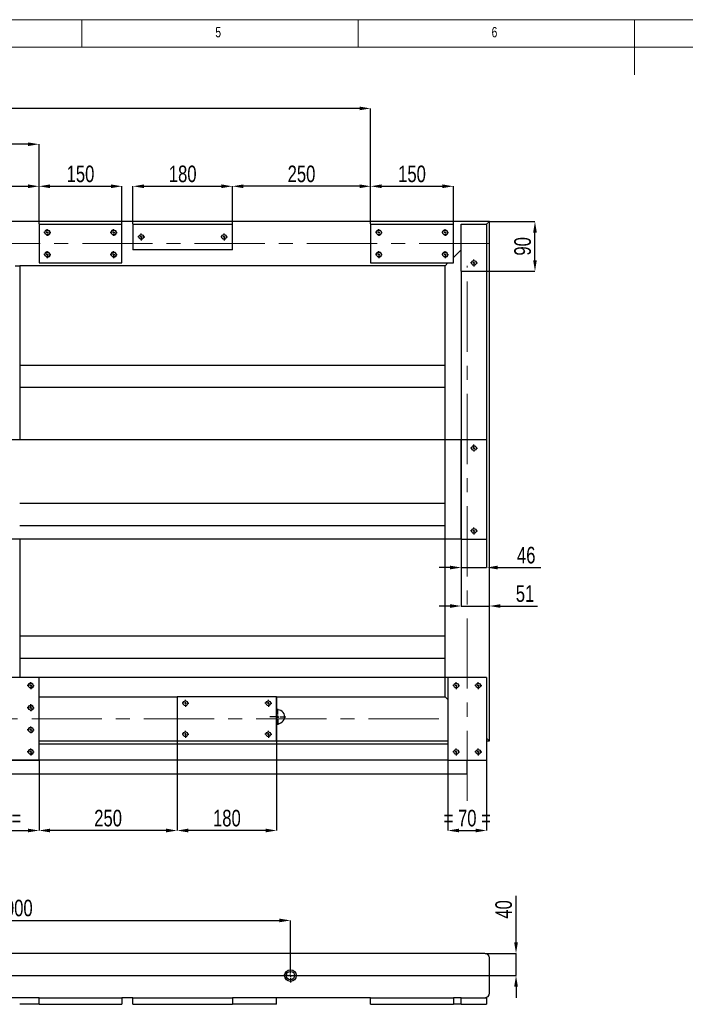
# Model space of a CAD drawing. Header units: millimetres. Extents: x 5 to 589, y 5 to 415.
# Tile 6 of 11: x 186 to 306, y 237 to 415. Entities that reach past the tile are written whole.
import ezdxf

# ---------------------------------------------------------------- set-up
doc = ezdxf.new("R2010")
doc.units = ezdxf.units.MM
doc.header["$PDSIZE"] = -1
doc.linetypes.add('CENTERX2', pattern=[20.32, 12.7, -2.54, 2.54, -2.54])
for name, color, linetype in [('COTES', 1, 'Continuous'), ('NOTES', 6, 'Continuous'), ('TRAIT-FINS', 9, 'Continuous'), ('TRAIT-MIXTES', 3, 'CENTERX2')]:
    doc.layers.add(name, color=color, linetype=linetype)
doc.layers.add('TRAIT-FORT', color=4, linetype='Continuous', lineweight=25)
doc.styles.add('SLDTEXTSTYLE0', font='TXT', dxfattribs={"width": 0.75})
doc.dimstyles.new('SLDDIMSTYLE0', dxfattribs={"dimtxt": 3, "dimasz": 2, "dimexe": 0, "dimexo": 0.0625, "dimgap": 0.75, "dimtad": 1, "dimdec": 0, "dimlfac": 10, "dimrnd": 1e-09, "dimzin": 12, "dimdsep": 46, "dimtxsty": 'SLDTEXTSTYLE0', "dimsah": 1, "dimcen": 0.09, "dimadec": 0, "dimazin": 3, "dimtfac": 1, "dimtdec": 0, "dimtofl": 0, "dimtmove": 0, "dimatfit": 3, "dimfxl": 1, "dimfrac": 2, "dimtolj": 1, "dimtzin": 12, "dimarcsym": 0})
doc.dimstyles.new('SLDDIMSTYLE1', dxfattribs={"dimtxt": 3, "dimasz": 2, "dimexe": 0, "dimexo": 0.0625, "dimgap": 0.75, "dimtad": 1, "dimdec": 0, "dimlfac": 10, "dimrnd": 1e-09, "dimzin": 12, "dimdsep": 46, "dimtxsty": 'SLDTEXTSTYLE0', "dimsah": 1, "dimcen": 0.09, "dimadec": 0, "dimazin": 3, "dimtfac": 1, "dimtdec": 0, "dimtmove": 0, "dimatfit": 0, "dimfxl": 1, "dimfrac": 2, "dimtolj": 1, "dimtzin": 12, "dimarcsym": 0})

# ---------------------------------------------------------------- blocks, each defined once
blk = doc.blocks.new('_D_47')
at = {"layer": 'COTES', "color": 0, "lineweight": -2, "transparency": 16777216}
for p, q in [((134.76, 243.32), (134.76, 251.99)), ((136.76, 251.99), (232.76, 251.99)), ((234.76, 243.32), (234.76, 251.99))]:
    blk.add_line(p, q, dxfattribs=at)
at = {"layer": 'COTES', "color": 0, "transparency": 16777216}
for points in [[(136.76, 252.32), (136.76, 251.66), (134.76, 251.99)], [(232.76, 252.32), (232.76, 251.66), (234.76, 251.99)]]:
    blk.add_solid(points, dxfattribs=at)
at = {"layer": 'Defpoints', "color": 0, "transparency": 16777216}
for p in [(234.76, 251.99), (134.76, 243.26), (234.76, 243.26)]:
    blk.add_point(p, dxfattribs=at)
at = {"layer": 'COTES', "color": 0, "transparency": 16777216, "insert": (184.76, 255.74), "char_height": 3, "attachment_point": 2, "style": 'SLDTEXTSTYLE0'}
blk.add_mtext('\\A1;1000', dxfattribs=at)
blk = doc.blocks.new('_D_49')
at = {"layer": 'COTES', "color": 0, "lineweight": -2, "transparency": 16777216}
for p, q in [((275.59, 248.01), (275.59, 256.42)), ((270.02, 246.01), (275.59, 246.01)), ((275.59, 242.01), (275.59, 246.01)), ((136.07, 242.01), (275.59, 242.01)), ((275.59, 240.01), (275.59, 238.01))]:
    blk.add_line(p, q, dxfattribs=at)
at = {"layer": 'COTES', "color": 0, "transparency": 16777216}
for points in [[(275.25, 248.01), (275.92, 248.01), (275.59, 246.01)], [(275.25, 240.01), (275.92, 240.01), (275.59, 242.01)]]:
    blk.add_solid(points, dxfattribs=at)
at = {"layer": 'Defpoints', "color": 0, "transparency": 16777216}
for p in [(269.96, 246.01), (275.59, 246.01), (136.01, 242.01)]:
    blk.add_point(p, dxfattribs=at)
at = {"layer": 'COTES', "color": 0, "transparency": 16777216, "insert": (271.84, 253.98), "char_height": 3, "attachment_point": 2, "rotation": 90, "style": 'SLDTEXTSTYLE0'}
blk.add_mtext('\\A1;40', dxfattribs=at)
blk = doc.blocks.new('SW_CENTERMARKSYMBOL_24')
at = {"layer": 'TRAIT-MIXTES', "color": 0}
for p, q in [((-0.4, 0), (-1.25, 0)), ((0, 0), (-0.2, 0)), ((0, 0.4), (0, 1.25)), ((0, 0), (0, 0.2)), ((0, 0), (0, -0.2)), ((0, 0), (0.2, 0)), ((0.4, 0), (1.25, 0)), ((0, -0.4), (0, -1.25))]:
    blk.add_line(p, q, dxfattribs=at)
blk = doc.blocks.new('_D_54')
at = {"layer": 'COTES', "color": 0, "lineweight": -2, "transparency": 16777216}
for p, q in [((174.26, 280.92), (174.26, 268.26)), ((189.26, 280.92), (189.26, 268.26)), ((176.26, 268.26), (187.26, 268.26))]:
    blk.add_line(p, q, dxfattribs=at)
at = {"layer": 'COTES', "color": 0, "transparency": 16777216}
for points in [[(176.26, 268.6), (176.26, 267.93), (174.26, 268.26)], [(187.26, 268.6), (187.26, 267.93), (189.26, 268.26)]]:
    blk.add_solid(points, dxfattribs=at)
at = {"layer": 'Defpoints', "color": 0, "transparency": 16777216}
for p in [(174.26, 280.98), (189.26, 280.98), (189.26, 268.26)]:
    blk.add_point(p, dxfattribs=at)
at = {"layer": 'COTES', "color": 0, "transparency": 16777216, "insert": (181.76, 272.01), "char_height": 3, "attachment_point": 2, "style": 'SLDTEXTSTYLE0'}
blk.add_mtext('\\A1;=150=', dxfattribs=at)
blk = doc.blocks.new('_D_56')
at = {"layer": 'COTES', "color": 0, "lineweight": -2, "transparency": 16777216}
for p, q in [((214.26, 284.42), (214.26, 268.26)), ((189.26, 280.92), (189.26, 268.26)), ((212.26, 268.26), (191.26, 268.26))]:
    blk.add_line(p, q, dxfattribs=at)
at = {"layer": 'COTES', "color": 0, "transparency": 16777216}
for points in [[(191.26, 268.6), (191.26, 267.93), (189.26, 268.26)], [(212.26, 268.6), (212.26, 267.93), (214.26, 268.26)]]:
    blk.add_solid(points, dxfattribs=at)
at = {"layer": 'Defpoints', "color": 0, "transparency": 16777216}
for p in [(214.26, 284.48), (189.26, 280.98), (189.26, 268.26)]:
    blk.add_point(p, dxfattribs=at)
at = {"layer": 'COTES', "color": 0, "transparency": 16777216, "insert": (201.76, 272.01), "char_height": 3, "attachment_point": 2, "style": 'SLDTEXTSTYLE0'}
blk.add_mtext('\\A1;250', dxfattribs=at)
blk = doc.blocks.new('_D_57')
at = {"layer": 'COTES', "color": 0, "lineweight": -2, "transparency": 16777216}
for p, q in [((214.26, 292.42), (214.26, 268.26)), ((232.26, 292.42), (232.26, 268.26)), ((230.26, 268.26), (216.26, 268.26))]:
    blk.add_line(p, q, dxfattribs=at)
at = {"layer": 'COTES', "color": 0, "transparency": 16777216}
for points in [[(216.26, 268.6), (216.26, 267.93), (214.26, 268.26)], [(230.26, 268.6), (230.26, 267.93), (232.26, 268.26)]]:
    blk.add_solid(points, dxfattribs=at)
at = {"layer": 'Defpoints', "color": 0, "transparency": 16777216}
for p in [(214.26, 292.48), (232.26, 292.48), (214.26, 268.26)]:
    blk.add_point(p, dxfattribs=at)
at = {"layer": 'COTES', "color": 0, "transparency": 16777216, "insert": (223.26, 272.01), "char_height": 3, "attachment_point": 2, "style": 'SLDTEXTSTYLE0'}
blk.add_mtext('\\A1;180', dxfattribs=at)
blk = doc.blocks.new('_D_58')
at = {"layer": 'COTES', "color": 0, "lineweight": -2, "transparency": 16777216}
for p, q in [((263.26, 280.92), (263.26, 268.26)), ((270.26, 280.92), (270.26, 268.26)), ((265.26, 268.26), (268.26, 268.26))]:
    blk.add_line(p, q, dxfattribs=at)
at = {"layer": 'COTES', "color": 0, "transparency": 16777216}
for points in [[(265.26, 268.6), (265.26, 267.93), (263.26, 268.26)], [(268.26, 268.6), (268.26, 267.93), (270.26, 268.26)]]:
    blk.add_solid(points, dxfattribs=at)
at = {"layer": 'Defpoints', "color": 0, "transparency": 16777216}
for p in [(263.26, 280.98), (270.26, 280.98), (270.26, 268.26)]:
    blk.add_point(p, dxfattribs=at)
at = {"layer": 'COTES', "color": 0, "transparency": 16777216, "insert": (266.76, 272.01), "char_height": 3, "attachment_point": 2, "style": 'SLDTEXTSTYLE0'}
blk.add_mtext('\\A1;= 70 =', dxfattribs=at)
blk = doc.blocks.new('_D_59')
at = {"layer": 'COTES', "color": 0, "lineweight": -2, "transparency": 16777216}
for p, q in [((263.2, 295.98), (62.77, 295.98)), ((62.77, 293.98), (62.77, 282.98)), ((263.2, 280.98), (62.77, 280.98))]:
    blk.add_line(p, q, dxfattribs=at)
at = {"layer": 'COTES', "color": 0, "transparency": 16777216}
for points in [[(62.43, 293.98), (63.1, 293.98), (62.77, 295.98)], [(62.43, 282.98), (63.1, 282.98), (62.77, 280.98)]]:
    blk.add_solid(points, dxfattribs=at)
at = {"layer": 'Defpoints', "color": 0, "transparency": 16777216}
for p in [(263.26, 295.98), (62.77, 280.98), (263.26, 280.98)]:
    blk.add_point(p, dxfattribs=at)
at = {"layer": 'COTES', "color": 0, "transparency": 16777216, "insert": (59.02, 288.48), "char_height": 3, "attachment_point": 2, "rotation": 90, "style": 'SLDTEXTSTYLE0'}
blk.add_mtext('\\A1;=150=', dxfattribs=at)
blk = doc.blocks.new('_D_60')
at = {"layer": 'COTES', "color": 0, "lineweight": -2, "transparency": 16777216}
for p, q in [((265.6, 338.98), (62.77, 338.98)), ((62.77, 322.98), (62.77, 336.98)), ((265.6, 320.98), (62.77, 320.98))]:
    blk.add_line(p, q, dxfattribs=at)
at = {"layer": 'COTES', "color": 0, "transparency": 16777216}
for points in [[(62.43, 336.98), (63.1, 336.98), (62.77, 338.98)], [(62.43, 322.98), (63.1, 322.98), (62.77, 320.98)]]:
    blk.add_solid(points, dxfattribs=at)
at = {"layer": 'Defpoints', "color": 0, "transparency": 16777216}
for p in [(62.77, 338.98), (265.66, 338.98), (265.66, 320.98)]:
    blk.add_point(p, dxfattribs=at)
at = {"layer": 'COTES', "color": 0, "transparency": 16777216, "insert": (59.02, 329.98), "char_height": 3, "attachment_point": 2, "rotation": 90, "style": 'SLDTEXTSTYLE0'}
blk.add_mtext('\\A1;180', dxfattribs=at)
blk = doc.blocks.new('_D_62')
at = {"layer": 'COTES', "color": 0, "lineweight": -2, "transparency": 16777216}
for p, q in [((265.66, 369.42), (265.66, 315.85)), ((270.26, 369.42), (270.26, 315.85)), ((263.66, 315.85), (261.66, 315.85)), ((265.66, 315.85), (270.26, 315.85)), ((272.26, 315.85), (280.05, 315.85))]:
    blk.add_line(p, q, dxfattribs=at)
at = {"layer": 'COTES', "color": 0, "transparency": 16777216}
for points in [[(263.66, 316.19), (263.66, 315.52), (265.66, 315.85)], [(272.26, 316.19), (272.26, 315.52), (270.26, 315.85)]]:
    blk.add_solid(points, dxfattribs=at)
at = {"layer": 'Defpoints', "color": 0, "transparency": 16777216}
for p in [(265.66, 369.48), (270.26, 369.48), (270.26, 315.85)]:
    blk.add_point(p, dxfattribs=at)
at = {"layer": 'COTES', "color": 0, "transparency": 16777216, "insert": (277.43, 319.6), "char_height": 3, "attachment_point": 2, "style": 'SLDTEXTSTYLE0'}
blk.add_mtext('\\A1;46', dxfattribs=at)
blk = doc.blocks.new('_D_63')
at = {"layer": 'COTES', "color": 0, "lineweight": -2, "transparency": 16777216}
for p, q in [((265.66, 320.92), (265.66, 308.89)), ((263.66, 308.89), (261.66, 308.89)), ((265.66, 308.89), (270.76, 308.89)), ((270.76, 284.55), (270.76, 308.89)), ((272.76, 308.89), (279.47, 308.89))]:
    blk.add_line(p, q, dxfattribs=at)
at = {"layer": 'COTES', "color": 0, "transparency": 16777216}
for points in [[(263.66, 309.22), (263.66, 308.56), (265.66, 308.89)], [(272.76, 309.22), (272.76, 308.56), (270.76, 308.89)]]:
    blk.add_solid(points, dxfattribs=at)
at = {"layer": 'Defpoints', "color": 0, "transparency": 16777216}
for p in [(265.66, 320.98), (270.76, 308.89), (270.76, 284.48)]:
    blk.add_point(p, dxfattribs=at)
at = {"layer": 'COTES', "color": 0, "transparency": 16777216, "insert": (277.22, 312.64), "char_height": 3, "attachment_point": 2, "style": 'SLDTEXTSTYLE0'}
blk.add_mtext('\\A1;51', dxfattribs=at)
blk = doc.blocks.new('_D_67')
at = {"layer": 'COTES', "color": 0, "lineweight": -2, "transparency": 16777216}
for p, q in [((189.26, 378.05), (189.26, 384.85)), ((191.26, 384.85), (202.26, 384.85)), ((204.26, 378.05), (204.26, 384.85))]:
    blk.add_line(p, q, dxfattribs=at)
at = {"layer": 'COTES', "color": 0, "transparency": 16777216}
for points in [[(191.26, 385.19), (191.26, 384.52), (189.26, 384.85)], [(202.26, 385.19), (202.26, 384.52), (204.26, 384.85)]]:
    blk.add_solid(points, dxfattribs=at)
at = {"layer": 'Defpoints', "color": 0, "transparency": 16777216}
for p in [(204.26, 384.85), (189.26, 377.98), (204.26, 377.98)]:
    blk.add_point(p, dxfattribs=at)
at = {"layer": 'COTES', "color": 0, "transparency": 16777216, "insert": (196.76, 388.6), "char_height": 3, "attachment_point": 2, "style": 'SLDTEXTSTYLE0'}
blk.add_mtext('\\A1;150', dxfattribs=at)
blk = doc.blocks.new('_D_68')
at = {"layer": 'COTES', "color": 0, "lineweight": -2, "transparency": 16777216}
for p, q in [((206.26, 378.05), (206.26, 384.85)), ((208.26, 384.85), (222.26, 384.85)), ((224.26, 378.05), (224.26, 384.85))]:
    blk.add_line(p, q, dxfattribs=at)
at = {"layer": 'COTES', "color": 0, "transparency": 16777216}
for points in [[(208.26, 385.19), (208.26, 384.52), (206.26, 384.85)], [(222.26, 385.19), (222.26, 384.52), (224.26, 384.85)]]:
    blk.add_solid(points, dxfattribs=at)
at = {"layer": 'Defpoints', "color": 0, "transparency": 16777216}
for p in [(224.26, 384.85), (206.26, 377.98), (224.26, 377.98)]:
    blk.add_point(p, dxfattribs=at)
at = {"layer": 'COTES', "color": 0, "transparency": 16777216, "insert": (215.26, 388.6), "char_height": 3, "attachment_point": 2, "style": 'SLDTEXTSTYLE0'}
blk.add_mtext('\\A1;180', dxfattribs=at)
blk = doc.blocks.new('_D_69')
at = {"layer": 'COTES', "color": 0, "lineweight": -2, "transparency": 16777216}
for p, q in [((249.26, 378.05), (249.26, 384.85)), ((251.26, 384.85), (262.26, 384.85)), ((264.26, 378.05), (264.26, 384.85))]:
    blk.add_line(p, q, dxfattribs=at)
at = {"layer": 'COTES', "color": 0, "transparency": 16777216}
for points in [[(251.26, 385.19), (251.26, 384.52), (249.26, 384.85)], [(262.26, 385.19), (262.26, 384.52), (264.26, 384.85)]]:
    blk.add_solid(points, dxfattribs=at)
at = {"layer": 'Defpoints', "color": 0, "transparency": 16777216}
for p in [(264.26, 384.85), (249.26, 377.98), (264.26, 377.98)]:
    blk.add_point(p, dxfattribs=at)
at = {"layer": 'COTES', "color": 0, "transparency": 16777216, "insert": (256.76, 388.6), "char_height": 3, "attachment_point": 2, "style": 'SLDTEXTSTYLE0'}
blk.add_mtext('\\A1;150', dxfattribs=at)
blk = doc.blocks.new('_D_70')
at = {"layer": 'COTES', "color": 0, "lineweight": -2, "transparency": 16777216}
for p, q in [((224.26, 378.05), (224.26, 384.85)), ((247.26, 384.85), (226.26, 384.85)), ((249.26, 378.05), (249.26, 384.85))]:
    blk.add_line(p, q, dxfattribs=at)
at = {"layer": 'COTES', "color": 0, "transparency": 16777216}
for points in [[(226.26, 385.19), (226.26, 384.52), (224.26, 384.85)], [(247.26, 385.19), (247.26, 384.52), (249.26, 384.85)]]:
    blk.add_solid(points, dxfattribs=at)
at = {"layer": 'Defpoints', "color": 0, "transparency": 16777216}
for p in [(224.26, 384.85), (224.26, 377.98), (249.26, 377.98)]:
    blk.add_point(p, dxfattribs=at)
at = {"layer": 'COTES', "color": 0, "transparency": 16777216, "insert": (236.76, 388.6), "char_height": 3, "attachment_point": 2, "style": 'SLDTEXTSTYLE0'}
blk.add_mtext('\\A1;250', dxfattribs=at)
blk = doc.blocks.new('_D_71')
at = {"layer": 'COTES', "color": 0, "lineweight": -2, "transparency": 16777216}
for p, q in [((164.26, 378.05), (164.26, 384.85)), ((166.26, 384.85), (187.26, 384.85)), ((189.26, 378.05), (189.26, 384.85))]:
    blk.add_line(p, q, dxfattribs=at)
at = {"layer": 'COTES', "color": 0, "transparency": 16777216}
for points in [[(166.26, 385.19), (166.26, 384.52), (164.26, 384.85)], [(187.26, 385.19), (187.26, 384.52), (189.26, 384.85)]]:
    blk.add_solid(points, dxfattribs=at)
at = {"layer": 'Defpoints', "color": 0, "transparency": 16777216}
for p in [(189.26, 384.85), (164.26, 377.98), (189.26, 377.98)]:
    blk.add_point(p, dxfattribs=at)
at = {"layer": 'COTES', "color": 0, "transparency": 16777216, "insert": (176.76, 388.6), "char_height": 3, "attachment_point": 2, "style": 'SLDTEXTSTYLE0'}
blk.add_mtext('\\A1;250', dxfattribs=at)
blk = doc.blocks.new('_D_74')
at = {"layer": 'COTES', "color": 0, "lineweight": -2, "transparency": 16777216}
for p, q in [((82.76, 378.55), (82.76, 392.46)), ((187.26, 392.46), (84.76, 392.46)), ((189.26, 378.05), (189.26, 392.46))]:
    blk.add_line(p, q, dxfattribs=at)
at = {"layer": 'COTES', "color": 0, "transparency": 16777216}
for points in [[(84.76, 392.79), (84.76, 392.13), (82.76, 392.46)], [(187.26, 392.79), (187.26, 392.13), (189.26, 392.46)]]:
    blk.add_solid(points, dxfattribs=at)
at = {"layer": 'Defpoints', "color": 0, "transparency": 16777216}
for p in [(82.76, 392.46), (82.76, 378.48), (189.26, 377.98)]:
    blk.add_point(p, dxfattribs=at)
at = {"layer": 'COTES', "color": 0, "transparency": 16777216, "insert": (136.01, 396.21), "char_height": 3, "attachment_point": 2, "style": 'SLDTEXTSTYLE0'}
blk.add_mtext('\\A1;1065', dxfattribs=at)
blk = doc.blocks.new('_D_75')
at = {"layer": 'COTES', "color": 0, "lineweight": -2, "transparency": 16777216}
for p, q in [((82.76, 378.55), (82.76, 398.94)), ((247.26, 398.94), (84.76, 398.94)), ((249.26, 378.05), (249.26, 398.94))]:
    blk.add_line(p, q, dxfattribs=at)
at = {"layer": 'COTES', "color": 0, "transparency": 16777216}
for points in [[(84.76, 399.28), (84.76, 398.61), (82.76, 398.94)], [(247.26, 399.28), (247.26, 398.61), (249.26, 398.94)]]:
    blk.add_solid(points, dxfattribs=at)
at = {"layer": 'Defpoints', "color": 0, "transparency": 16777216}
for p in [(82.76, 398.94), (82.76, 378.48), (249.26, 377.98)]:
    blk.add_point(p, dxfattribs=at)
at = {"layer": 'COTES', "color": 0, "transparency": 16777216, "insert": (166.01, 402.69), "char_height": 3, "attachment_point": 2, "style": 'SLDTEXTSTYLE0'}
blk.add_mtext('\\A1;1665', dxfattribs=at)
blk = doc.blocks.new('_D_76')
at = {"layer": 'COTES', "color": 0, "lineweight": -2, "transparency": 16777216}
for p, q in [((270.82, 378.48), (279.02, 378.48)), ((279.02, 371.48), (279.02, 376.48)), ((270.32, 369.48), (279.02, 369.48))]:
    blk.add_line(p, q, dxfattribs=at)
at = {"layer": 'COTES', "color": 0, "transparency": 16777216}
for points in [[(278.68, 376.48), (279.35, 376.48), (279.02, 378.48)], [(278.68, 371.48), (279.35, 371.48), (279.02, 369.48)]]:
    blk.add_solid(points, dxfattribs=at)
at = {"layer": 'Defpoints', "color": 0, "transparency": 16777216}
for p in [(270.76, 378.48), (279.02, 378.48), (270.26, 369.48)]:
    blk.add_point(p, dxfattribs=at)
at = {"layer": 'COTES', "color": 0, "transparency": 16777216, "insert": (275.27, 373.98), "char_height": 3, "attachment_point": 2, "rotation": 90, "style": 'SLDTEXTSTYLE0'}
blk.add_mtext('\\A1;90', dxfattribs=at)
blk = doc.blocks.new('SW_CENTERMARKSYMBOL_34')
at = {"layer": 'TRAIT-MIXTES', "color": 0}
for p, q in [((-0.4, 0), (-0.625, 0)), ((0, 0), (-0.2, 0)), ((0, 0.4), (0, 0.625)), ((0, 0), (0, 0.2)), ((0, 0), (0, -0.2)), ((0, 0), (0.2, 0)), ((0.4, 0), (0.625, 0)), ((0, -0.4), (0, -0.625))]:
    blk.add_line(p, q, dxfattribs=at)
blk = doc.blocks.new('SW_CENTERMARKSYMBOL_35')
at = {"layer": 'TRAIT-MIXTES', "color": 0}
for p, q in [((-0.4, 0), (-0.625, 0)), ((0, 0), (-0.2, 0)), ((0, 0.4), (0, 0.625)), ((0, 0), (0, 0.2)), ((0, 0), (0, -0.2)), ((0, 0), (0.2, 0)), ((0.4, 0), (0.625, 0)), ((0, -0.4), (0, -0.625))]:
    blk.add_line(p, q, dxfattribs=at)
blk = doc.blocks.new('SW_CENTERMARKSYMBOL_36')
at = {"layer": 'TRAIT-MIXTES', "color": 0}
for p, q in [((-0.4, 0), (-0.625, 0)), ((0, 0), (-0.2, 0)), ((0, 0.4), (0, 0.625)), ((0, 0), (0, 0.2)), ((0, 0), (0, -0.2)), ((0, 0), (0.2, 0)), ((0.4, 0), (0.625, 0)), ((0, -0.4), (0, -0.625))]:
    blk.add_line(p, q, dxfattribs=at)
blk = doc.blocks.new('SW_CENTERMARKSYMBOL_37')
at = {"layer": 'TRAIT-MIXTES', "color": 0}
for p, q in [((-0.4, 0), (-0.625, 0)), ((0, 0), (-0.2, 0)), ((0, 0.4), (0, 0.625)), ((0, 0), (0, 0.2)), ((0, 0), (0, -0.2)), ((0, 0), (0.2, 0)), ((0.4, 0), (0.625, 0)), ((0, -0.4), (0, -0.625))]:
    blk.add_line(p, q, dxfattribs=at)
blk = doc.blocks.new('SW_CENTERMARKSYMBOL_42')
at = {"layer": 'TRAIT-MIXTES', "color": 0}
for p, q in [((-0.4, 0), (-0.625, 0)), ((0, 0), (-0.2, 0)), ((0, 0.4), (0, 0.625)), ((0, 0), (0, 0.2)), ((0, 0), (0, -0.2)), ((0, 0), (0.2, 0)), ((0.4, 0), (0.625, 0)), ((0, -0.4), (0, -0.625))]:
    blk.add_line(p, q, dxfattribs=at)
blk = doc.blocks.new('SW_CENTERMARKSYMBOL_43')
at = {"layer": 'TRAIT-MIXTES', "color": 0}
for p, q in [((-0.4, 0), (-0.625, 0)), ((0, 0), (-0.2, 0)), ((0, 0.4), (0, 0.625)), ((0, 0), (0, 0.2)), ((0, 0), (0, -0.2)), ((0, 0), (0.2, 0)), ((0.4, 0), (0.625, 0)), ((0, -0.4), (0, -0.625))]:
    blk.add_line(p, q, dxfattribs=at)
blk = doc.blocks.new('SW_CENTERMARKSYMBOL_44')
at = {"layer": 'TRAIT-MIXTES', "color": 0}
for p, q in [((-0.4, 0), (-0.625, 0)), ((0, 0), (-0.2, 0)), ((0, 0.4), (0, 0.625)), ((0, 0), (0, 0.2)), ((0, 0), (0, -0.2)), ((0, 0), (0.2, 0)), ((0.4, 0), (0.625, 0)), ((0, -0.4), (0, -0.625))]:
    blk.add_line(p, q, dxfattribs=at)
blk = doc.blocks.new('SW_CENTERMARKSYMBOL_45')
at = {"layer": 'TRAIT-MIXTES', "color": 0}
for p, q in [((-0.4, 0), (-0.625, 0)), ((0, 0), (-0.2, 0)), ((0, 0.4), (0, 0.625)), ((0, 0), (0, 0.2)), ((0, 0), (0, -0.2)), ((0, 0), (0.2, 0)), ((0.4, 0), (0.625, 0)), ((0, -0.4), (0, -0.625))]:
    blk.add_line(p, q, dxfattribs=at)
blk = doc.blocks.new('SW_CENTERMARKSYMBOL_46')
at = {"layer": 'TRAIT-MIXTES', "color": 0}
for p, q in [((-0.4, 0), (-0.625, 0)), ((0, 0), (-0.2, 0)), ((0, 0.4), (0, 0.625)), ((0, 0), (0, 0.2)), ((0, 0), (0, -0.2)), ((0, 0), (0.2, 0)), ((0.4, 0), (0.625, 0)), ((0, -0.4), (0, -0.625))]:
    blk.add_line(p, q, dxfattribs=at)
blk = doc.blocks.new('SW_CENTERMARKSYMBOL_47')
at = {"layer": 'TRAIT-MIXTES', "color": 0}
for p, q in [((-0.4, 0), (-0.625, 0)), ((0, 0), (-0.2, 0)), ((0, 0.4), (0, 0.625)), ((0, 0), (0, 0.2)), ((0, 0), (0, -0.2)), ((0, 0), (0.2, 0)), ((0.4, 0), (0.625, 0)), ((0, -0.4), (0, -0.625))]:
    blk.add_line(p, q, dxfattribs=at)
blk = doc.blocks.new('SW_CENTERMARKSYMBOL_48')
at = {"layer": 'TRAIT-MIXTES', "color": 0}
for p, q in [((-0.4, 0), (-0.625, 0)), ((0, 0), (-0.2, 0)), ((0, 0.4), (0, 0.625)), ((0, 0), (0, 0.2)), ((0, 0), (0, -0.2)), ((0, 0), (0.2, 0)), ((0.4, 0), (0.625, 0)), ((0, -0.4), (0, -0.625))]:
    blk.add_line(p, q, dxfattribs=at)
blk = doc.blocks.new('SW_CENTERMARKSYMBOL_49')
at = {"layer": 'TRAIT-MIXTES', "color": 0}
for p, q in [((-0.4, 0), (-0.625, 0)), ((0, 0), (-0.2, 0)), ((0, 0.4), (0, 0.625)), ((0, 0), (0, 0.2)), ((0, 0), (0, -0.2)), ((0, 0), (0.2, 0)), ((0.4, 0), (0.625, 0)), ((0, -0.4), (0, -0.625))]:
    blk.add_line(p, q, dxfattribs=at)
blk = doc.blocks.new('SW_CENTERMARKSYMBOL_50')
at = {"layer": 'TRAIT-MIXTES', "color": 0}
for p, q in [((-0.4, 0), (-1.45, 0)), ((0, 0), (-0.2, 0)), ((0, 0.4), (0, 1.45)), ((0, 0), (0, 0.2)), ((0, 0), (0, -0.2)), ((0, 0), (0.2, 0)), ((0.4, 0), (1.45, 0)), ((0, -0.4), (0, -1.45))]:
    blk.add_line(p, q, dxfattribs=at)
blk = doc.blocks.new('SW_CENTERMARKSYMBOL_52')
at = {"layer": 'TRAIT-MIXTES', "color": 0}
for p, q in [((-0.4, 0), (-0.625, 0)), ((0, 0), (-0.2, 0)), ((0, 0.4), (0, 0.625)), ((0, 0), (0, 0.2)), ((0, 0), (0, -0.2)), ((0, 0), (0.2, 0)), ((0.4, 0), (0.625, 0)), ((0, -0.4), (0, -0.625))]:
    blk.add_line(p, q, dxfattribs=at)
blk = doc.blocks.new('SW_CENTERMARKSYMBOL_53')
at = {"layer": 'TRAIT-MIXTES', "color": 0}
for p, q in [((-0.4, 0), (-0.625, 0)), ((0, 0), (-0.2, 0)), ((0, 0.4), (0, 0.625)), ((0, 0), (0, 0.2)), ((0, 0), (0, -0.2)), ((0, 0), (0.2, 0)), ((0.4, 0), (0.625, 0)), ((0, -0.4), (0, -0.625))]:
    blk.add_line(p, q, dxfattribs=at)
blk = doc.blocks.new('SW_CENTERMARKSYMBOL_54')
at = {"layer": 'TRAIT-MIXTES', "color": 0}
for p, q in [((-0.4, 0), (-0.625, 0)), ((0, 0), (-0.2, 0)), ((0, 0.4), (0, 0.625)), ((0, 0), (0, 0.2)), ((0, 0), (0, -0.2)), ((0, 0), (0.2, 0)), ((0.4, 0), (0.625, 0)), ((0, -0.4), (0, -0.625))]:
    blk.add_line(p, q, dxfattribs=at)
blk = doc.blocks.new('SW_CENTERMARKSYMBOL_55')
at = {"layer": 'TRAIT-MIXTES', "color": 0}
for p, q in [((-0.4, 0), (-0.625, 0)), ((0, 0), (-0.2, 0)), ((0, 0.4), (0, 0.625)), ((0, 0), (0, 0.2)), ((0, 0), (0, -0.2)), ((0, 0), (0.2, 0)), ((0.4, 0), (0.625, 0)), ((0, -0.4), (0, -0.625))]:
    blk.add_line(p, q, dxfattribs=at)
blk = doc.blocks.new('SW_CENTERMARKSYMBOL_56')
at = {"layer": 'TRAIT-MIXTES', "color": 0}
for p, q in [((-0.4, 0), (-0.625, 0)), ((0, 0), (-0.2, 0)), ((0, 0.4), (0, 0.625)), ((0, 0), (0, 0.2)), ((0, 0), (0, -0.2)), ((0, 0), (0.2, 0)), ((0.4, 0), (0.625, 0)), ((0, -0.4), (0, -0.625))]:
    blk.add_line(p, q, dxfattribs=at)
blk = doc.blocks.new('SW_CENTERMARKSYMBOL_57')
at = {"layer": 'TRAIT-MIXTES', "color": 0}
for p, q in [((-0.4, 0), (-0.625, 0)), ((0, 0), (-0.2, 0)), ((0, 0.4), (0, 0.625)), ((0, 0), (0, 0.2)), ((0, 0), (0, -0.2)), ((0, 0), (0.2, 0)), ((0.4, 0), (0.625, 0)), ((0, -0.4), (0, -0.625))]:
    blk.add_line(p, q, dxfattribs=at)
blk = doc.blocks.new('SW_CENTERMARKSYMBOL_62')
at = {"layer": 'TRAIT-MIXTES', "color": 0}
for p, q in [((-0.4, 0), (-0.625, 0)), ((0, 0), (-0.2, 0)), ((0, 0.4), (0, 0.625)), ((0, 0), (0, 0.2)), ((0, 0), (0, -0.2)), ((0, 0), (0.2, 0)), ((0.4, 0), (0.625, 0)), ((0, -0.4), (0, -0.625))]:
    blk.add_line(p, q, dxfattribs=at)
blk = doc.blocks.new('SW_CENTERMARKSYMBOL_63')
at = {"layer": 'TRAIT-MIXTES', "color": 0}
for p, q in [((-0.4, 0), (-0.625, 0)), ((0, 0), (-0.2, 0)), ((0, 0.4), (0, 0.625)), ((0, 0), (0, 0.2)), ((0, 0), (0, -0.2)), ((0, 0), (0.2, 0)), ((0.4, 0), (0.625, 0)), ((0, -0.4), (0, -0.625))]:
    blk.add_line(p, q, dxfattribs=at)
blk = doc.blocks.new('SW_CENTERMARKSYMBOL_64')
at = {"layer": 'TRAIT-MIXTES', "color": 0}
for p, q in [((-0.4, 0), (-0.625, 0)), ((0, 0), (-0.2, 0)), ((0, 0.4), (0, 0.625)), ((0, 0), (0, 0.2)), ((0, 0), (0, -0.2)), ((0, 0), (0.2, 0)), ((0.4, 0), (0.625, 0)), ((0, -0.4), (0, -0.625))]:
    blk.add_line(p, q, dxfattribs=at)
blk = doc.blocks.new('SW_CENTERMARKSYMBOL_65')
at = {"layer": 'TRAIT-MIXTES', "color": 0}
for p, q in [((-0.4, 0), (-0.625, 0)), ((0, 0), (-0.2, 0)), ((0, 0.4), (0, 0.625)), ((0, 0), (0, 0.2)), ((0, 0), (0, -0.2)), ((0, 0), (0.2, 0)), ((0.4, 0), (0.625, 0)), ((0, -0.4), (0, -0.625))]:
    blk.add_line(p, q, dxfattribs=at)
blk = doc.blocks.new('SW_CENTERMARKSYMBOL_68')
at = {"layer": 'TRAIT-MIXTES', "color": 0}
for p, q in [((-0.4, 0), (-0.625, 0)), ((0, 0), (-0.2, 0)), ((0, 0.4), (0, 0.625)), ((0, 0), (0, 0.2)), ((0, 0), (0, -0.2)), ((0, 0), (0.2, 0)), ((0.4, 0), (0.625, 0)), ((0, -0.4), (0, -0.625))]:
    blk.add_line(p, q, dxfattribs=at)
blk = doc.blocks.new('SW_CENTERMARKSYMBOL_69')
at = {"layer": 'TRAIT-MIXTES', "color": 0}
for p, q in [((-0.4, 0), (-0.625, 0)), ((0, 0), (-0.2, 0)), ((0, 0.4), (0, 0.625)), ((0, 0), (0, 0.2)), ((0, 0), (0, -0.2)), ((0, 0), (0.2, 0)), ((0.4, 0), (0.625, 0)), ((0, -0.4), (0, -0.625))]:
    blk.add_line(p, q, dxfattribs=at)
blk = doc.blocks.new('SW_CENTERMARKSYMBOL_82')
at = {"layer": 'TRAIT-MIXTES', "color": 0}
for p, q in [((-0.4, 0), (-0.625, 0)), ((0, 0), (-0.2, 0)), ((0, 0.4), (0, 0.625)), ((0, 0), (0, 0.2)), ((0, 0), (0, -0.2)), ((0, 0), (0.2, 0)), ((0.4, 0), (0.625, 0)), ((0, -0.4), (0, -0.625))]:
    blk.add_line(p, q, dxfattribs=at)

msp = doc.modelspace()

# ---------------------------------------------------------------- linework, layer by layer
at = {"lineweight": 18}
for p, q in [((589, 415), (5, 415)), ((197, 415), (197, 410)), ((247, 410), (247, 415)), ((297, 415), (297, 405)), ((584, 410), (10, 410))]:
    msp.add_line(p, q, dxfattribs=at)
at = {"layer": 'TRAIT-FINS', "lineweight": 18}
for centre in [(190.76, 376.48), (202.76, 376.48), (250.76, 376.48), (262.76, 376.48), (190.76, 372.48), (202.76, 372.48), (250.76, 372.48), (262.76, 372.48), (187.76, 294.48), (187.76, 290.48), (187.76, 286.48), (187.76, 282.48)]:
    msp.add_arc(centre, 0.5, 255, 195, dxfattribs=at)
at = {"layer": 'TRAIT-FORT', "lineweight": 25}
for p, q in [((270.76, 378.48), (82.76, 378.48)), ((189.26, 377.98), (204.26, 377.98)), ((189.26, 377.98), (189.26, 370.98)), ((204.26, 370.98), (204.26, 377.98)), ((206.26, 377.98), (224.26, 377.98)), ((206.26, 377.98), (206.26, 373.38)), ((224.26, 373.38), (224.26, 377.98)), ((249.26, 377.98), (249.26, 370.98)), ((249.26, 377.98), (264.26, 377.98)), ((264.26, 370.98), (264.26, 377.98)), ((265.66, 377.98), (270.26, 377.98)), ((265.66, 369.48), (265.66, 377.98)), ((270.26, 377.98), (270.76, 378.48)), ((270.76, 378.48), (270.26, 377.98)), ((270.26, 377.98), (270.26, 369.48)), ((270.76, 284.48), (270.76, 378.48)), ((224.26, 373.38), (206.26, 373.38)), ((264.26, 371.98), (265.66, 373.38)), ((189.26, 370.98), (204.26, 370.98)), ((249.26, 370.98), (264.26, 370.98)), ((262.76, 370.48), (263.26, 370.98)), ((263.26, 370.98), (262.76, 370.48)), ((184.96, 370.48), (185.76, 370.48)), ((185.76, 370.48), (185.76, 352.48)), ((262.76, 370.48), (185.76, 370.48)), ((262.76, 352.48), (262.76, 370.48)), ((265.66, 369.48), (270.26, 369.48)), ((185.76, 352.48), (262.76, 352.48)), ((185.76, 352.48), (185.76, 351.88)), ((185.76, 351.88), (185.76, 349.08)), ((262.76, 351.88), (262.76, 352.48)), ((262.76, 349.08), (262.76, 351.88)), ((185.76, 349.08), (185.76, 348.48)), ((185.76, 348.48), (185.76, 338.98)), ((185.76, 348.48), (262.76, 348.48)), ((262.76, 348.48), (262.76, 349.08)), ((262.76, 327.48), (262.76, 348.48)), ((265.66, 320.98), (265.66, 338.98)), ((270.26, 338.98), (265.66, 338.98)), ((270.26, 338.98), (270.26, 320.98)), ((185.76, 327.48), (262.76, 327.48)), ((262.76, 326.88), (262.76, 327.48)), ((262.76, 324.08), (262.76, 326.88)), ((185.76, 323.48), (262.76, 323.48)), ((262.76, 323.48), (262.76, 324.08)), ((262.76, 303.48), (262.76, 323.48)), ((185.76, 320.98), (185.76, 303.48)), ((265.66, 320.98), (270.26, 320.98)), ((185.76, 303.48), (262.76, 303.48)), ((185.76, 303.48), (185.76, 302.88)), ((262.76, 302.88), (262.76, 303.48)), ((185.76, 302.88), (185.76, 300.08)), ((262.76, 300.08), (262.76, 302.88)), ((185.76, 300.08), (185.76, 299.48)), ((185.76, 299.48), (185.76, 295.98)), ((185.76, 299.48), (262.76, 299.48)), ((262.76, 299.48), (262.76, 300.08)), ((262.76, 292.48), (262.76, 299.48)), ((189.26, 295.98), (174.26, 295.98)), ((189.26, 280.98), (189.26, 295.98)), ((270.26, 295.98), (263.26, 295.98)), ((263.26, 295.98), (263.26, 280.98)), ((270.26, 295.98), (270.26, 280.98)), ((189.26, 292.48), (214.26, 292.48)), ((214.26, 292.48), (214.26, 284.48)), ((232.26, 292.48), (214.26, 292.48)), ((232.26, 292.48), (262.76, 292.48)), ((232.26, 284.48), (232.26, 292.48)), ((263.26, 291.98), (262.76, 292.48)), ((262.76, 292.48), (263.26, 291.98)), ((189.26, 284.48), (214.26, 284.48)), ((263.26, 283.88), (189.26, 283.88)), ((214.26, 284.48), (232.26, 284.48)), ((232.26, 284.48), (263.26, 284.48)), ((270.76, 284.48), (270.26, 284.98)), ((270.26, 284.98), (270.76, 284.48)), ((270.26, 284.48), (270.76, 284.48)), ((174.26, 280.98), (189.26, 280.98)), ((263.26, 280.98), (270.26, 280.98)), ((266.76, 278.88), (266.76, 280.98)), ((266.76, 278.48), (86.76, 278.48)), ((266.76, 278.48), (266.76, 278.88)), ((269.96, 246.01), (83.56, 246.01)), ((270.76, 238.81), (270.76, 245.21)), ((189.26, 238.01), (164.26, 238.01)), ((189.26, 236.81), (189.26, 238.01)), ((189.26, 238.01), (204.26, 238.01)), ((206.26, 238.01), (204.26, 238.01)), ((204.26, 238.01), (204.26, 236.81)), ((206.26, 236.81), (206.26, 238.01)), ((206.26, 238.01), (224.26, 238.01)), ((249.26, 238.01), (224.26, 238.01)), ((224.26, 238.01), (224.26, 236.81)), ((232.26, 236.81), (232.26, 238.01)), ((249.26, 236.81), (249.26, 238.01)), ((249.26, 238.01), (264.26, 238.01)), ((265.66, 238.01), (264.26, 238.01)), ((264.26, 238.01), (264.26, 236.81)), ((265.66, 236.81), (265.66, 238.01)), ((265.66, 238.01), (270.26, 238.01)), ((270.26, 238.01), (270.26, 236.81)), ((189.26, 236.81), (185.76, 236.81)), ((189.26, 236.81), (204.26, 236.81)), ((206.26, 236.81), (224.26, 236.81)), ((232.26, 236.81), (224.26, 236.81)), ((249.26, 236.81), (264.26, 236.81)), ((265.66, 236.81), (264.26, 236.81)), ((265.66, 236.81), (270.26, 236.81))]:
    msp.add_line(p, q, dxfattribs=at)
for centre, radius in [((190.76, 376.48), 0.425), ((202.76, 376.48), 0.425), ((207.76, 375.68), 0.425), ((222.76, 375.68), 0.425), ((250.76, 376.48), 0.425), ((262.76, 376.48), 0.425), ((190.76, 372.48), 0.425), ((202.76, 372.48), 0.425), ((250.76, 372.48), 0.425), ((262.76, 372.48), 0.425), ((267.96, 370.98), 0.425), ((267.96, 337.48), 0.425), ((267.96, 322.48), 0.425), ((187.76, 294.48), 0.425), ((264.76, 294.48), 0.425), ((268.76, 294.48), 0.425), ((187.76, 290.48), 0.425), ((215.76, 291.28), 0.425), ((230.76, 291.28), 0.425), ((187.76, 286.48), 0.425), ((215.76, 285.68), 0.425), ((230.76, 285.68), 0.425), ((187.76, 282.48), 0.425), ((264.76, 282.48), 0.425), ((268.76, 282.48), 0.425), ((234.76, 242.01), 1.05), ((234.76, 242.01), 0.75)]:
    msp.add_circle(centre, radius, dxfattribs=at)
for centre, radius, start, end in [((232.46, 288.86), 1.25, 0, 99.2067), ((232.46, 288.86), 1.25, 260.7933, 0), ((269.96, 245.21), 0.8, 0, 90), ((269.96, 238.81), 0.8, 270, 0)]:
    msp.add_arc(centre, radius, start, end, dxfattribs=at)
at = {"layer": 'TRAIT-MIXTES', "lineweight": 18}
for p, q in [((270.76, 374.48), (66.01, 374.48)), ((266.76, 273.62), (266.76, 370.48)), ((66.01, 288.48), (262.76, 288.48))]:
    msp.add_line(p, q, dxfattribs=at)

# ---------------------------------------------------------------- block references
at = {"layer": 'TRAIT-MIXTES'}
for name, p in [('SW_CENTERMARKSYMBOL_44', (190.76, 376.48)), ('SW_CENTERMARKSYMBOL_42', (202.76, 376.48)), ('SW_CENTERMARKSYMBOL_56', (207.76, 375.68)), ('SW_CENTERMARKSYMBOL_57', (222.76, 375.68)), ('SW_CENTERMARKSYMBOL_54', (250.76, 376.48)), ('SW_CENTERMARKSYMBOL_52', (262.76, 376.48)), ('SW_CENTERMARKSYMBOL_45', (190.76, 372.48)), ('SW_CENTERMARKSYMBOL_43', (202.76, 372.48)), ('SW_CENTERMARKSYMBOL_55', (250.76, 372.48)), ('SW_CENTERMARKSYMBOL_53', (262.76, 372.48)), ('SW_CENTERMARKSYMBOL_82', (267.96, 370.98)), ('SW_CENTERMARKSYMBOL_68', (267.96, 337.48)), ('SW_CENTERMARKSYMBOL_69', (267.96, 322.48)), ('SW_CENTERMARKSYMBOL_37', (187.76, 294.48)), ('SW_CENTERMARKSYMBOL_65', (264.76, 294.48)), ('SW_CENTERMARKSYMBOL_64', (268.76, 294.48)), ('SW_CENTERMARKSYMBOL_34', (187.76, 290.48)), ('SW_CENTERMARKSYMBOL_47', (215.76, 291.28)), ('SW_CENTERMARKSYMBOL_46', (230.76, 291.28)), ('SW_CENTERMARKSYMBOL_50', (232.46, 288.86)), ('SW_CENTERMARKSYMBOL_35', (187.76, 286.48)), ('SW_CENTERMARKSYMBOL_48', (215.76, 285.68)), ('SW_CENTERMARKSYMBOL_49', (230.76, 285.68)), ('SW_CENTERMARKSYMBOL_36', (187.76, 282.48)), ('SW_CENTERMARKSYMBOL_62', (264.76, 282.48)), ('SW_CENTERMARKSYMBOL_63', (268.76, 282.48)), ('SW_CENTERMARKSYMBOL_24', (234.76, 242.01))]:
    msp.add_blockref(name, p, dxfattribs=at)

# ---------------------------------------------------------------- texts
at = {"layer": 'NOTES', "char_height": 1.85, "attachment_point": 1, "style": 'SLDTEXTSTYLE0'}
for s, insert in [('5', (221.17, 413.67)), ('6', (271.17, 413.67))]:
    msp.add_mtext(s, dxfattribs=dict(at, insert=insert))

# ---------------------------------------------------------------- dimensions: what is measured, and where the dimension line sits
at = {"layer": 'COTES'}
for base, p1, p2, dimstyle, picture, middle in [((82.76, 398.94), (249.26, 377.98), (82.76, 378.48), 'SLDDIMSTYLE0', '_D_75', (166.01, 398.94)), ((82.76, 392.46), (189.26, 377.98), (82.76, 378.48), 'SLDDIMSTYLE0', '_D_74', (136.01, 392.46)), ((189.26, 384.85), (164.26, 377.98), (189.26, 377.98), 'SLDDIMSTYLE0', '_D_71', (176.76, 384.85)), ((204.26, 384.85), (189.26, 377.98), (204.26, 377.98), 'SLDDIMSTYLE0', '_D_67', (196.76, 384.85)), ((224.26, 384.85), (206.26, 377.98), (224.26, 377.98), 'SLDDIMSTYLE0', '_D_68', (215.26, 384.85)), ((224.26, 384.85), (249.26, 377.98), (224.26, 377.98), 'SLDDIMSTYLE0', '_D_70', (236.76, 384.85)), ((264.26, 384.85), (249.26, 377.98), (264.26, 377.98), 'SLDDIMSTYLE0', '_D_69', (256.76, 384.85)), ((270.26, 315.85), (265.66, 369.48), (270.26, 369.48), 'SLDDIMSTYLE1', '_D_62', (277.43, 315.85)), ((270.76, 308.89), (265.66, 320.98), (270.76, 284.48), 'SLDDIMSTYLE1', '_D_63', (277.22, 308.89)), ((214.26, 268.26), (232.26, 292.48), (214.26, 292.48), 'SLDDIMSTYLE0', '_D_57', (223.26, 268.26)), ((189.26, 268.26), (214.26, 284.48), (189.26, 280.98), 'SLDDIMSTYLE0', '_D_56', (201.76, 268.26)), ((234.76, 251.99), (134.76, 243.26), (234.76, 243.26), 'SLDDIMSTYLE0', '_D_47', (184.76, 251.99))]:
    dim = msp.add_linear_dim(base=base, p1=p1, p2=p2, dimstyle=dimstyle, dxfattribs=at)
    dim.commit()
    dim.dimension.update_dxf_attribs({"geometry": picture, "text_midpoint": middle, "dimtype": 160})
for base, p1, p2, dimstyle, picture, middle in [((279.02, 378.48), (270.26, 369.48), (270.76, 378.48), 'SLDDIMSTYLE1', '_D_76', (279.02, 373.98)), ((62.77, 338.98), (265.66, 320.98), (265.66, 338.98), 'SLDDIMSTYLE0', '_D_60', (62.77, 329.98)), ((275.59, 246.01), (136.01, 242.01), (269.96, 246.01), 'SLDDIMSTYLE1', '_D_49', (275.59, 253.98))]:
    dim = msp.add_linear_dim(base=base, p1=p1, p2=p2, angle=90, dimstyle=dimstyle, dxfattribs=at)
    dim.commit()
    dim.dimension.update_dxf_attribs({"geometry": picture, "text_midpoint": middle, "dimtype": 160})
dim = msp.add_linear_dim(base=(62.77, 280.98), p1=(263.26, 295.98), p2=(263.26, 280.98), angle=90, text='=<>=', dimstyle='SLDDIMSTYLE0', dxfattribs=at)
dim.commit()
dim.dimension.update_dxf_attribs({"geometry": '_D_59', "text_midpoint": (62.77, 288.48), "dimtype": 160})
for base, p1, p2, text, dimstyle, picture, middle in [((189.26, 268.26), (174.26, 280.98), (189.26, 280.98), '=<>=', 'SLDDIMSTYLE0', '_D_54', (181.76, 268.26)), ((270.26, 268.26), (263.26, 280.98), (270.26, 280.98), '= <> =', 'SLDDIMSTYLE1', '_D_58', (266.76, 268.26))]:
    dim = msp.add_linear_dim(base=base, p1=p1, p2=p2, text=text, dimstyle=dimstyle, dxfattribs=at)
    dim.commit()
    dim.dimension.update_dxf_attribs({"geometry": picture, "text_midpoint": middle, "dimtype": 160})

doc.saveas('drawing.dxf')
